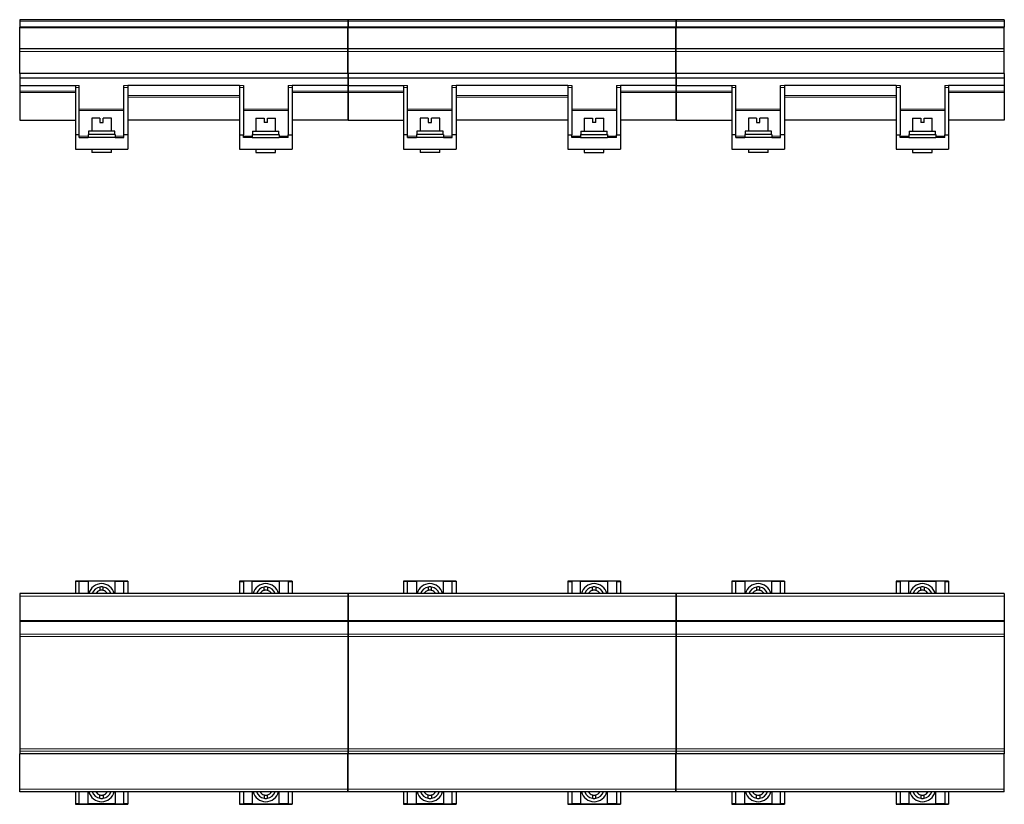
# Model space of a CAD drawing. Header units: millimetres. Extents: x 0 to 841, y 0 to 594.
# Tile 3 of 13: x 110 to 210, y 323 to 403. Entities that reach past the tile are written whole.
import ezdxf

# ---------------------------------------------------------------- set-up
doc = ezdxf.new("R2010")
doc.units = ezdxf.units.MM

msp = doc.modelspace()

# ---------------------------------------------------------------- linework, layer by layer
at = {"color": 7, "linetype": 'Continuous', "lineweight": 30}
for p, q in [((143.536, 402.926), (110.236, 402.926)), ((110.236, 402.926), (110.236, 402.772)), ((143.536, 402.926), (143.536, 402.772)), ((176.87, 402.926), (143.57, 402.926)), ((143.57, 402.926), (143.57, 402.772)), ((176.87, 402.926), (176.87, 402.772)), ((210.203, 402.926), (176.903, 402.926)), ((176.903, 402.926), (176.903, 402.772)), ((210.203, 402.926), (210.203, 402.772)), ((110.236, 402.772), (110.236, 402.17)), ((143.536, 402.17), (110.236, 402.17)), ((110.236, 402.114), (110.236, 402.17)), ((143.536, 402.114), (110.236, 402.114)), ((110.236, 399.996), (110.236, 402.114)), ((143.536, 402.772), (143.536, 402.17)), ((143.536, 402.114), (143.536, 402.17)), ((143.536, 399.996), (143.536, 402.114)), ((143.57, 402.772), (143.57, 402.17)), ((176.87, 402.17), (143.57, 402.17)), ((143.57, 402.114), (143.57, 402.17)), ((176.87, 402.114), (143.57, 402.114)), ((143.57, 399.996), (143.57, 402.114)), ((176.87, 402.772), (176.87, 402.17)), ((176.87, 402.114), (176.87, 402.17)), ((176.87, 399.996), (176.87, 402.114)), ((176.903, 402.772), (176.903, 402.17)), ((210.203, 402.17), (176.903, 402.17)), ((176.903, 402.114), (176.903, 402.17)), ((210.203, 402.114), (176.903, 402.114)), ((176.903, 399.996), (176.903, 402.114)), ((210.203, 402.772), (210.203, 402.17)), ((210.203, 402.114), (210.203, 402.17)), ((210.203, 399.996), (210.203, 402.114)), ((110.236, 399.976), (110.236, 399.996)), ((143.536, 399.976), (110.236, 399.976)), ((110.236, 399.709), (110.236, 399.976)), ((143.536, 399.976), (143.536, 399.996)), ((143.536, 399.709), (143.536, 399.976)), ((143.57, 399.976), (143.57, 399.996)), ((176.87, 399.976), (143.57, 399.976)), ((143.57, 399.709), (143.57, 399.976)), ((176.87, 399.976), (176.87, 399.996)), ((176.87, 399.709), (176.87, 399.976)), ((176.903, 399.976), (176.903, 399.996)), ((210.203, 399.976), (176.903, 399.976)), ((176.903, 399.709), (176.903, 399.976)), ((210.203, 399.976), (210.203, 399.996)), ((210.203, 399.709), (210.203, 399.976)), ((110.236, 397.476), (110.236, 399.709)), ((143.536, 397.476), (143.536, 399.709)), ((143.57, 397.476), (143.57, 399.709)), ((176.87, 397.476), (176.87, 399.709)), ((176.903, 397.476), (176.903, 399.709)), ((210.203, 397.476), (210.203, 399.709)), ((143.536, 397.476), (110.236, 397.476)), ((110.236, 397.476), (110.236, 396.979)), ((143.536, 396.979), (110.236, 396.979)), ((110.236, 396.979), (110.236, 396.246)), ((143.536, 397.476), (143.536, 396.979)), ((143.536, 396.979), (143.536, 396.246)), ((176.87, 397.476), (143.57, 397.476)), ((143.57, 397.476), (143.57, 396.979)), ((176.87, 396.979), (143.57, 396.979)), ((143.57, 396.979), (143.57, 396.246)), ((176.87, 397.476), (176.87, 396.979)), ((176.87, 396.979), (176.87, 396.246)), ((210.203, 397.476), (176.903, 397.476)), ((176.903, 397.476), (176.903, 396.979)), ((210.203, 396.979), (176.903, 396.979)), ((176.903, 396.979), (176.903, 396.246)), ((210.203, 397.476), (210.203, 396.979)), ((210.203, 396.979), (210.203, 396.246)), ((110.236, 396.246), (115.886, 396.246)), ((110.236, 396.246), (110.236, 395.683)), ((115.886, 396.246), (115.886, 396.039)), ((115.886, 396.039), (115.886, 391.246)), ((116.286, 396.039), (116.286, 396.246)), ((116.286, 391.246), (116.286, 396.039)), ((120.82, 396.039), (120.82, 396.246)), ((120.82, 391.246), (120.82, 396.039)), ((121.22, 396.246), (121.22, 396.039)), ((132.553, 396.246), (121.22, 396.246)), ((121.22, 396.039), (121.22, 391.246)), ((132.553, 396.246), (132.553, 396.039)), ((132.553, 396.039), (132.553, 391.246)), ((132.953, 396.246), (132.953, 396.039)), ((132.953, 396.039), (132.953, 391.246)), ((137.486, 396.246), (137.486, 396.039)), ((137.486, 396.039), (137.486, 391.246)), ((137.886, 396.246), (137.886, 396.039)), ((143.536, 396.246), (137.886, 396.246)), ((137.886, 396.039), (137.886, 391.246)), ((143.536, 396.246), (143.536, 395.683)), ((143.57, 396.246), (149.22, 396.246)), ((143.57, 396.246), (143.57, 395.683)), ((149.22, 396.246), (149.22, 396.039)), ((149.22, 396.039), (149.22, 391.246)), ((149.62, 396.039), (149.62, 396.246)), ((149.62, 391.246), (149.62, 396.039)), ((154.153, 396.039), (154.153, 396.246)), ((154.153, 391.246), (154.153, 396.039)), ((154.553, 396.246), (154.553, 396.039)), ((165.886, 396.246), (154.553, 396.246)), ((154.553, 396.039), (154.553, 391.246)), ((165.886, 396.246), (165.886, 396.039)), ((165.886, 396.039), (165.886, 391.246)), ((166.286, 396.246), (166.286, 396.039)), ((166.286, 396.039), (166.286, 391.246)), ((170.82, 396.246), (170.82, 396.039)), ((170.82, 396.039), (170.82, 391.246)), ((171.22, 396.246), (171.22, 396.039)), ((176.87, 396.246), (171.22, 396.246)), ((171.22, 396.039), (171.22, 391.246)), ((176.87, 396.246), (176.87, 395.683)), ((176.903, 396.246), (182.553, 396.246)), ((176.903, 396.246), (176.903, 395.683)), ((182.553, 396.246), (182.553, 396.039)), ((182.553, 396.039), (182.553, 391.246)), ((182.953, 396.039), (182.953, 396.246)), ((182.953, 391.246), (182.953, 396.039)), ((187.486, 396.039), (187.486, 396.246)), ((187.486, 391.246), (187.486, 396.039)), ((187.886, 396.246), (187.886, 396.039)), ((199.22, 396.246), (187.886, 396.246)), ((187.886, 396.039), (187.886, 391.246)), ((199.22, 396.246), (199.22, 396.039)), ((199.22, 396.039), (199.22, 391.246)), ((199.62, 396.246), (199.62, 396.039)), ((199.62, 396.039), (199.62, 391.246)), ((204.153, 396.246), (204.153, 396.039)), ((204.153, 396.039), (204.153, 391.246)), ((204.553, 396.246), (204.553, 396.039)), ((210.203, 396.246), (204.553, 396.246)), ((204.553, 396.039), (204.553, 391.246)), ((210.203, 396.246), (210.203, 395.683)), ((110.236, 395.683), (110.236, 395.525)), ((110.236, 395.525), (110.236, 392.746)), ((143.536, 395.683), (143.536, 395.525)), ((143.536, 395.525), (143.536, 392.746)), ((143.57, 395.683), (143.57, 395.525)), ((143.57, 395.525), (143.57, 392.746)), ((176.87, 395.683), (176.87, 395.525)), ((176.87, 395.525), (176.87, 392.746)), ((176.903, 395.683), (176.903, 395.525)), ((176.903, 395.525), (176.903, 392.746)), ((210.203, 395.683), (210.203, 395.525)), ((210.203, 395.525), (210.203, 392.746)), ((117.553, 392.929), (117.553, 391.629)), ((118.383, 392.929), (117.553, 392.929)), ((118.383, 392.929), (118.383, 392.496)), ((118.723, 392.496), (118.723, 392.929)), ((119.553, 392.929), (118.723, 392.929)), ((119.553, 391.629), (119.553, 392.929)), ((134.22, 392.929), (134.22, 391.629)), ((134.22, 392.929), (135.05, 392.929)), ((135.05, 392.929), (135.05, 392.496)), ((135.39, 392.496), (135.39, 392.929)), ((135.39, 392.929), (136.22, 392.929)), ((136.22, 391.629), (136.22, 392.929)), ((150.886, 392.929), (150.886, 391.629)), ((151.716, 392.929), (150.886, 392.929)), ((151.716, 392.929), (151.716, 392.496)), ((152.056, 392.496), (152.056, 392.929)), ((152.886, 392.929), (152.056, 392.929)), ((152.886, 391.629), (152.886, 392.929)), ((167.553, 392.929), (167.553, 391.629)), ((167.553, 392.929), (168.383, 392.929)), ((168.383, 392.929), (168.383, 392.496)), ((168.723, 392.496), (168.723, 392.929)), ((168.723, 392.929), (169.553, 392.929)), ((169.553, 391.629), (169.553, 392.929)), ((184.22, 392.929), (184.22, 391.629)), ((185.05, 392.929), (184.22, 392.929)), ((185.05, 392.929), (185.05, 392.496)), ((185.39, 392.496), (185.39, 392.929)), ((186.22, 392.929), (185.39, 392.929)), ((186.22, 391.629), (186.22, 392.929)), ((200.886, 392.929), (200.886, 391.629)), ((200.886, 392.929), (201.716, 392.929)), ((201.716, 392.929), (201.716, 392.496)), ((202.056, 392.496), (202.056, 392.929)), ((202.056, 392.929), (202.886, 392.929)), ((202.886, 391.629), (202.886, 392.929)), ((110.236, 392.746), (115.886, 392.746)), ((118.383, 392.496), (118.723, 392.496)), ((132.553, 392.746), (121.22, 392.746)), ((135.39, 392.496), (135.05, 392.496)), ((143.536, 392.746), (137.886, 392.746)), ((143.57, 392.746), (149.22, 392.746)), ((151.716, 392.496), (152.056, 392.496)), ((165.886, 392.746), (154.553, 392.746)), ((168.723, 392.496), (168.383, 392.496)), ((176.87, 392.746), (171.22, 392.746)), ((176.903, 392.746), (182.553, 392.746)), ((185.05, 392.496), (185.39, 392.496)), ((199.22, 392.746), (187.886, 392.746)), ((202.056, 392.496), (201.716, 392.496)), ((210.203, 392.746), (204.553, 392.746)), ((116.286, 391.246), (115.886, 391.246)), ((115.886, 391.246), (115.886, 389.779)), ((116.286, 390.979), (116.286, 391.246)), ((116.286, 390.979), (117.186, 390.979)), ((117.186, 391.262), (117.186, 390.979)), ((119.92, 391.262), (117.186, 391.262)), ((119.92, 390.979), (117.186, 390.979)), ((117.22, 391.629), (117.22, 391.262)), ((119.886, 391.629), (117.22, 391.629)), ((119.886, 391.262), (119.886, 391.629)), ((119.92, 391.262), (119.92, 390.979)), ((119.92, 390.979), (120.82, 390.979)), ((120.82, 390.979), (120.82, 391.246)), ((121.22, 391.246), (120.82, 391.246)), ((121.22, 391.246), (121.22, 389.779)), ((132.553, 391.246), (132.953, 391.246)), ((132.553, 391.246), (132.553, 389.779)), ((132.953, 390.979), (132.953, 391.246)), ((133.853, 390.979), (132.953, 390.979)), ((133.853, 391.262), (133.853, 390.979)), ((133.853, 391.262), (136.586, 391.262)), ((133.853, 390.979), (136.586, 390.979)), ((133.886, 391.629), (133.886, 391.262)), ((133.886, 391.629), (136.553, 391.629)), ((136.553, 391.262), (136.553, 391.629)), ((136.586, 391.262), (136.586, 390.979)), ((137.486, 390.979), (136.586, 390.979)), ((137.486, 390.979), (137.486, 391.246)), ((137.486, 391.246), (137.886, 391.246)), ((137.886, 391.246), (137.886, 389.779)), ((149.22, 391.246), (149.22, 389.779)), ((149.62, 391.246), (149.22, 391.246)), ((149.62, 390.979), (149.62, 391.246)), ((149.62, 390.979), (150.52, 390.979)), ((153.253, 391.262), (150.52, 391.262)), ((150.52, 391.262), (150.52, 390.979)), ((153.253, 390.979), (150.52, 390.979)), ((150.553, 391.629), (150.553, 391.262)), ((153.22, 391.629), (150.553, 391.629)), ((153.22, 391.262), (153.22, 391.629)), ((153.253, 391.262), (153.253, 390.979)), ((153.253, 390.979), (154.153, 390.979)), ((154.153, 390.979), (154.153, 391.246)), ((154.553, 391.246), (154.153, 391.246)), ((154.553, 391.246), (154.553, 389.779)), ((165.886, 391.246), (165.886, 389.779)), ((165.886, 391.246), (166.286, 391.246)), ((166.286, 390.979), (166.286, 391.246)), ((167.186, 390.979), (166.286, 390.979)), ((167.186, 391.262), (167.186, 390.979)), ((167.186, 391.262), (169.92, 391.262)), ((167.186, 390.979), (169.92, 390.979)), ((167.22, 391.629), (167.22, 391.262)), ((167.22, 391.629), (169.886, 391.629)), ((169.886, 391.262), (169.886, 391.629)), ((169.92, 391.262), (169.92, 390.979)), ((170.82, 390.979), (169.92, 390.979)), ((170.82, 390.979), (170.82, 391.246)), ((170.82, 391.246), (171.22, 391.246)), ((171.22, 391.246), (171.22, 389.779)), ((182.553, 391.246), (182.553, 389.779)), ((182.953, 391.246), (182.553, 391.246)), ((182.953, 390.979), (182.953, 391.246)), ((182.953, 390.979), (183.853, 390.979)), ((183.853, 391.262), (183.853, 390.979)), ((186.586, 391.262), (183.853, 391.262)), ((186.586, 390.979), (183.853, 390.979)), ((183.886, 391.629), (183.886, 391.262)), ((186.553, 391.629), (183.886, 391.629)), ((186.553, 391.262), (186.553, 391.629)), ((186.586, 391.262), (186.586, 390.979)), ((186.586, 390.979), (187.486, 390.979)), ((187.486, 390.979), (187.486, 391.246)), ((187.886, 391.246), (187.486, 391.246)), ((187.886, 391.246), (187.886, 389.779)), ((199.22, 391.246), (199.22, 389.779)), ((199.22, 391.246), (199.62, 391.246)), ((199.62, 390.979), (199.62, 391.246)), ((200.52, 390.979), (199.62, 390.979)), ((200.52, 391.262), (200.52, 390.979)), ((200.52, 391.262), (203.253, 391.262)), ((200.52, 390.979), (203.253, 390.979)), ((200.553, 391.629), (200.553, 391.262)), ((200.553, 391.629), (203.22, 391.629)), ((203.22, 391.262), (203.22, 391.629)), ((203.253, 391.262), (203.253, 390.979)), ((204.153, 390.979), (203.253, 390.979)), ((204.153, 390.979), (204.153, 391.246)), ((204.153, 391.246), (204.553, 391.246)), ((204.553, 391.246), (204.553, 389.779)), ((115.886, 389.779), (121.22, 389.779)), ((117.553, 389.779), (117.553, 389.446)), ((119.553, 389.446), (117.553, 389.446)), ((119.553, 389.446), (119.553, 389.779)), ((132.553, 389.779), (137.886, 389.779)), ((134.22, 389.779), (134.22, 389.446)), ((134.22, 389.446), (136.22, 389.446)), ((136.22, 389.446), (136.22, 389.779)), ((149.22, 389.779), (154.553, 389.779)), ((150.886, 389.779), (150.886, 389.446)), ((152.886, 389.446), (150.886, 389.446)), ((152.886, 389.446), (152.886, 389.779)), ((165.886, 389.779), (171.22, 389.779)), ((167.553, 389.779), (167.553, 389.446)), ((167.553, 389.446), (169.553, 389.446)), ((169.553, 389.446), (169.553, 389.779)), ((182.553, 389.779), (187.886, 389.779)), ((184.22, 389.779), (184.22, 389.446)), ((186.22, 389.446), (184.22, 389.446)), ((186.22, 389.446), (186.22, 389.779)), ((199.22, 389.779), (204.553, 389.779)), ((200.886, 389.779), (200.886, 389.446)), ((200.886, 389.446), (202.886, 389.446)), ((202.886, 389.446), (202.886, 389.779)), ((121.22, 345.959), (115.886, 345.959)), ((115.886, 345.959), (115.886, 345.921)), ((116.286, 345.921), (115.886, 345.921)), ((115.886, 345.921), (115.886, 344.696)), ((116.286, 345.928), (117.186, 345.928)), ((116.286, 345.928), (116.286, 345.921)), ((116.286, 344.696), (116.286, 345.921)), ((117.186, 345.928), (117.186, 344.696)), ((119.92, 345.928), (117.186, 345.928)), ((119.92, 344.696), (119.92, 345.928)), ((119.92, 345.928), (120.82, 345.928)), ((120.82, 345.928), (120.82, 345.921)), ((121.22, 345.921), (120.82, 345.921)), ((120.82, 344.696), (120.82, 345.921)), ((121.22, 345.959), (121.22, 345.921)), ((121.22, 345.921), (121.22, 344.696)), ((137.886, 345.959), (132.553, 345.959)), ((132.553, 345.959), (132.553, 345.921)), ((132.553, 345.921), (132.953, 345.921)), ((132.553, 345.921), (132.553, 344.696)), ((133.853, 345.928), (132.953, 345.928)), ((132.953, 345.928), (132.953, 345.921)), ((132.953, 345.921), (132.953, 344.696)), ((133.853, 344.696), (133.853, 345.928)), ((133.853, 345.928), (136.586, 345.928)), ((136.586, 345.928), (136.586, 344.696)), ((137.486, 345.928), (136.586, 345.928)), ((137.486, 345.928), (137.486, 345.921)), ((137.486, 345.921), (137.886, 345.921)), ((137.486, 345.921), (137.486, 344.696)), ((137.886, 345.959), (137.886, 345.921)), ((137.886, 345.921), (137.886, 344.696)), ((154.553, 345.959), (149.22, 345.959)), ((149.22, 345.959), (149.22, 345.921)), ((149.62, 345.921), (149.22, 345.921)), ((149.22, 345.921), (149.22, 344.696)), ((149.62, 345.928), (150.52, 345.928)), ((149.62, 345.928), (149.62, 345.921)), ((149.62, 344.696), (149.62, 345.921)), ((150.52, 345.928), (150.52, 344.696)), ((153.253, 345.928), (150.52, 345.928)), ((153.253, 344.696), (153.253, 345.928)), ((153.253, 345.928), (154.153, 345.928)), ((154.153, 345.928), (154.153, 345.921)), ((154.553, 345.921), (154.153, 345.921)), ((154.153, 344.696), (154.153, 345.921)), ((154.553, 345.959), (154.553, 345.921)), ((154.553, 345.921), (154.553, 344.696)), ((171.22, 345.959), (165.886, 345.959)), ((165.886, 345.959), (165.886, 345.921)), ((165.886, 345.921), (166.286, 345.921)), ((165.886, 345.921), (165.886, 344.696)), ((167.186, 345.928), (166.286, 345.928)), ((166.286, 345.928), (166.286, 345.921)), ((166.286, 345.921), (166.286, 344.696)), ((167.186, 345.928), (169.92, 345.928)), ((167.186, 344.696), (167.186, 345.928)), ((169.92, 345.928), (169.92, 344.696)), ((170.82, 345.928), (169.92, 345.928)), ((170.82, 345.928), (170.82, 345.921)), ((170.82, 345.921), (171.22, 345.921)), ((170.82, 345.921), (170.82, 344.696)), ((171.22, 345.959), (171.22, 345.921)), ((171.22, 345.921), (171.22, 344.696)), ((187.886, 345.959), (182.553, 345.959)), ((182.553, 345.959), (182.553, 345.921)), ((182.953, 345.921), (182.553, 345.921)), ((182.553, 345.921), (182.553, 344.696)), ((182.953, 345.928), (183.853, 345.928)), ((182.953, 345.928), (182.953, 345.921)), ((182.953, 344.696), (182.953, 345.921)), ((186.586, 345.928), (183.853, 345.928)), ((183.853, 345.928), (183.853, 344.696)), ((186.586, 344.696), (186.586, 345.928)), ((186.586, 345.928), (187.486, 345.928)), ((187.486, 345.928), (187.486, 345.921)), ((187.886, 345.921), (187.486, 345.921)), ((187.486, 344.696), (187.486, 345.921)), ((187.886, 345.959), (187.886, 345.921)), ((187.886, 345.921), (187.886, 344.696)), ((204.553, 345.959), (199.22, 345.959)), ((199.22, 345.959), (199.22, 345.921)), ((199.22, 345.921), (199.62, 345.921)), ((199.22, 345.921), (199.22, 344.696)), ((200.52, 345.928), (199.62, 345.928)), ((199.62, 345.928), (199.62, 345.921)), ((199.62, 345.921), (199.62, 344.696)), ((200.52, 344.696), (200.52, 345.928)), ((200.52, 345.928), (203.253, 345.928)), ((203.253, 345.928), (203.253, 344.696)), ((204.153, 345.928), (203.253, 345.928)), ((204.153, 345.928), (204.153, 345.921)), ((204.153, 345.921), (204.553, 345.921)), ((204.153, 345.921), (204.153, 344.696)), ((204.553, 345.959), (204.553, 345.921)), ((204.553, 345.921), (204.553, 344.696)), ((118.383, 345.348), (118.383, 345.007)), ((118.723, 345.007), (118.723, 345.348)), ((135.05, 345.007), (135.05, 345.348)), ((135.39, 345.348), (135.39, 345.007)), ((151.716, 345.348), (151.716, 345.007)), ((152.056, 345.007), (152.056, 345.348)), ((168.383, 345.007), (168.383, 345.348)), ((168.723, 345.348), (168.723, 345.007)), ((185.05, 345.348), (185.05, 345.007)), ((185.39, 345.007), (185.39, 345.348)), ((201.716, 345.007), (201.716, 345.348)), ((202.056, 345.348), (202.056, 345.007)), ((143.536, 344.696), (110.236, 344.696)), ((110.236, 344.696), (110.236, 344.429)), ((110.236, 344.429), (110.236, 341.956)), ((143.536, 344.696), (143.536, 344.429)), ((143.536, 344.429), (143.536, 341.956)), ((176.87, 344.696), (143.57, 344.696)), ((143.57, 344.696), (143.57, 344.429)), ((143.57, 344.429), (143.57, 341.956)), ((176.87, 344.696), (176.87, 344.429)), ((176.87, 344.429), (176.87, 341.956)), ((210.203, 344.696), (176.903, 344.696)), ((176.903, 344.696), (176.903, 344.429)), ((176.903, 344.429), (176.903, 341.956)), ((210.203, 344.696), (210.203, 344.429)), ((210.203, 344.429), (210.203, 341.956)), ((110.236, 341.956), (110.236, 341.836)), ((143.536, 341.956), (143.536, 341.836)), ((143.57, 341.956), (143.57, 341.836)), ((176.87, 341.956), (176.87, 341.836)), ((176.903, 341.956), (176.903, 341.836)), ((210.203, 341.956), (210.203, 341.836)), ((110.236, 341.836), (110.236, 340.568)), ((143.536, 341.836), (143.536, 340.568)), ((143.57, 341.836), (143.57, 340.568)), ((176.87, 341.836), (176.87, 340.568)), ((176.903, 341.836), (176.903, 340.568)), ((210.203, 341.836), (210.203, 340.568)), ((110.236, 340.568), (110.236, 340.326)), ((110.236, 340.326), (110.236, 328.932)), ((143.536, 340.568), (143.536, 340.326)), ((143.536, 340.326), (143.536, 328.932)), ((143.57, 340.568), (143.57, 340.326)), ((143.57, 340.326), (143.57, 328.932)), ((176.87, 340.568), (176.87, 340.326)), ((176.87, 340.326), (176.87, 328.932)), ((176.903, 340.568), (176.903, 340.326)), ((176.903, 340.326), (176.903, 328.932)), ((210.203, 340.568), (210.203, 340.326)), ((210.203, 340.326), (210.203, 328.932)), ((110.236, 328.932), (110.236, 328.691)), ((143.536, 328.932), (143.536, 328.691)), ((143.57, 328.932), (143.57, 328.691)), ((176.87, 328.932), (176.87, 328.691)), ((176.903, 328.932), (176.903, 328.691)), ((210.203, 328.932), (210.203, 328.691)), ((110.236, 328.691), (110.236, 328.41)), ((110.236, 324.829), (110.236, 328.41)), ((143.536, 328.41), (110.236, 328.41)), ((143.536, 328.691), (143.536, 328.41)), ((143.536, 324.829), (143.536, 328.41)), ((143.57, 328.691), (143.57, 328.41)), ((143.57, 324.829), (143.57, 328.41)), ((176.87, 328.41), (143.57, 328.41)), ((176.87, 328.691), (176.87, 328.41)), ((176.87, 324.829), (176.87, 328.41)), ((176.903, 328.691), (176.903, 328.41)), ((176.903, 324.829), (176.903, 328.41)), ((210.203, 328.41), (176.903, 328.41)), ((210.203, 328.691), (210.203, 328.41)), ((210.203, 324.829), (210.203, 328.41)), ((110.236, 324.563), (110.236, 324.829)), ((143.536, 324.563), (110.236, 324.563)), ((115.886, 324.563), (115.886, 323.338)), ((116.286, 323.338), (116.286, 324.563)), ((117.186, 323.331), (117.186, 324.563)), ((118.383, 323.91), (118.383, 324.251)), ((118.723, 324.251), (118.723, 323.91)), ((119.92, 324.563), (119.92, 323.331)), ((120.82, 323.338), (120.82, 324.563)), ((121.22, 324.563), (121.22, 323.338)), ((132.553, 324.563), (132.553, 323.338)), ((132.953, 324.563), (132.953, 323.338)), ((133.853, 324.563), (133.853, 323.331)), ((135.05, 324.251), (135.05, 323.91)), ((135.39, 323.91), (135.39, 324.251)), ((136.586, 323.331), (136.586, 324.563)), ((137.486, 324.563), (137.486, 323.338)), ((137.886, 324.563), (137.886, 323.338)), ((143.536, 324.563), (143.536, 324.829)), ((143.57, 324.563), (143.57, 324.829)), ((176.87, 324.563), (143.57, 324.563)), ((149.22, 324.563), (149.22, 323.338)), ((149.62, 323.338), (149.62, 324.563)), ((150.52, 323.331), (150.52, 324.563)), ((151.716, 323.91), (151.716, 324.251)), ((152.056, 324.251), (152.056, 323.91)), ((153.253, 324.563), (153.253, 323.331)), ((154.153, 323.338), (154.153, 324.563)), ((154.553, 324.563), (154.553, 323.338)), ((165.886, 324.563), (165.886, 323.338)), ((166.286, 324.563), (166.286, 323.338)), ((167.186, 324.563), (167.186, 323.331)), ((168.383, 324.251), (168.383, 323.91)), ((168.723, 323.91), (168.723, 324.251)), ((169.92, 323.331), (169.92, 324.563)), ((170.82, 324.563), (170.82, 323.338)), ((171.22, 324.563), (171.22, 323.338)), ((176.87, 324.563), (176.87, 324.829)), ((176.903, 324.563), (176.903, 324.829)), ((210.203, 324.563), (176.903, 324.563)), ((182.553, 324.563), (182.553, 323.338)), ((182.953, 323.338), (182.953, 324.563)), ((183.853, 323.331), (183.853, 324.563)), ((185.05, 323.91), (185.05, 324.251)), ((185.39, 324.251), (185.39, 323.91)), ((186.586, 324.563), (186.586, 323.331)), ((187.486, 323.338), (187.486, 324.563)), ((187.886, 324.563), (187.886, 323.338)), ((199.22, 324.563), (199.22, 323.338)), ((199.62, 324.563), (199.62, 323.338)), ((200.52, 324.563), (200.52, 323.331)), ((201.716, 324.251), (201.716, 323.91)), ((202.056, 323.91), (202.056, 324.251)), ((203.253, 323.331), (203.253, 324.563)), ((204.153, 324.563), (204.153, 323.338)), ((204.553, 324.563), (204.553, 323.338)), ((210.203, 324.563), (210.203, 324.829)), ((116.286, 323.338), (115.886, 323.338)), ((115.886, 323.338), (115.886, 323.299)), ((115.886, 323.299), (121.22, 323.299)), ((116.286, 323.331), (116.286, 323.338)), ((116.286, 323.331), (117.186, 323.331)), ((119.92, 323.331), (117.186, 323.331)), ((119.92, 323.331), (120.82, 323.331)), ((121.22, 323.338), (120.82, 323.338)), ((120.82, 323.331), (120.82, 323.338)), ((121.22, 323.338), (121.22, 323.299)), ((132.553, 323.338), (132.953, 323.338)), ((132.553, 323.338), (132.553, 323.299)), ((132.553, 323.299), (137.886, 323.299)), ((132.953, 323.331), (132.953, 323.338)), ((133.853, 323.331), (132.953, 323.331)), ((133.853, 323.331), (136.586, 323.331)), ((137.486, 323.331), (136.586, 323.331)), ((137.486, 323.338), (137.886, 323.338)), ((137.486, 323.331), (137.486, 323.338)), ((137.886, 323.338), (137.886, 323.299)), ((149.62, 323.338), (149.22, 323.338)), ((149.22, 323.338), (149.22, 323.299)), ((149.22, 323.299), (154.553, 323.299)), ((149.62, 323.331), (149.62, 323.338)), ((149.62, 323.331), (150.52, 323.331)), ((153.253, 323.331), (150.52, 323.331)), ((153.253, 323.331), (154.153, 323.331)), ((154.553, 323.338), (154.153, 323.338)), ((154.153, 323.331), (154.153, 323.338)), ((154.553, 323.338), (154.553, 323.299)), ((165.886, 323.338), (166.286, 323.338)), ((165.886, 323.338), (165.886, 323.299)), ((165.886, 323.299), (171.22, 323.299)), ((166.286, 323.331), (166.286, 323.338)), ((167.186, 323.331), (166.286, 323.331)), ((167.186, 323.331), (169.92, 323.331)), ((170.82, 323.331), (169.92, 323.331)), ((170.82, 323.338), (171.22, 323.338)), ((170.82, 323.331), (170.82, 323.338)), ((171.22, 323.338), (171.22, 323.299)), ((182.953, 323.338), (182.553, 323.338)), ((182.553, 323.338), (182.553, 323.299)), ((182.553, 323.299), (187.886, 323.299)), ((182.953, 323.331), (182.953, 323.338)), ((182.953, 323.331), (183.853, 323.331)), ((186.586, 323.331), (183.853, 323.331)), ((186.586, 323.331), (187.486, 323.331)), ((187.886, 323.338), (187.486, 323.338)), ((187.486, 323.331), (187.486, 323.338)), ((187.886, 323.338), (187.886, 323.299)), ((199.22, 323.338), (199.62, 323.338)), ((199.22, 323.338), (199.22, 323.299)), ((199.22, 323.299), (204.553, 323.299)), ((199.62, 323.331), (199.62, 323.338)), ((200.52, 323.331), (199.62, 323.331)), ((200.52, 323.331), (203.253, 323.331)), ((204.153, 323.331), (203.253, 323.331)), ((204.153, 323.338), (204.553, 323.338)), ((204.153, 323.331), (204.153, 323.338)), ((204.553, 323.338), (204.553, 323.299))]:
    msp.add_line(p, q, dxfattribs=at)
at = {"color": 8, "linetype": 'Continuous', "lineweight": 15}
for p, q in [((143.536, 402.772), (110.236, 402.772)), ((176.87, 402.772), (143.57, 402.772)), ((210.203, 402.772), (176.903, 402.772)), ((143.536, 399.996), (110.236, 399.996)), ((176.87, 399.996), (143.57, 399.996)), ((210.203, 399.996), (176.903, 399.996)), ((143.536, 399.709), (110.236, 399.709)), ((176.87, 399.709), (143.57, 399.709)), ((210.203, 399.709), (176.903, 399.709)), ((116.286, 396.246), (115.886, 396.246)), ((116.286, 396.039), (115.886, 396.039)), ((121.22, 396.246), (120.82, 396.246)), ((121.22, 396.039), (120.82, 396.039)), ((132.553, 396.246), (132.953, 396.246)), ((132.553, 396.039), (132.953, 396.039)), ((137.486, 396.246), (137.886, 396.246)), ((137.486, 396.039), (137.886, 396.039)), ((149.62, 396.246), (149.22, 396.246)), ((149.62, 396.039), (149.22, 396.039)), ((154.553, 396.246), (154.153, 396.246)), ((154.553, 396.039), (154.153, 396.039)), ((165.886, 396.246), (166.286, 396.246)), ((165.886, 396.039), (166.286, 396.039)), ((170.82, 396.246), (171.22, 396.246)), ((170.82, 396.039), (171.22, 396.039)), ((182.953, 396.246), (182.553, 396.246)), ((182.953, 396.039), (182.553, 396.039)), ((187.886, 396.246), (187.486, 396.246)), ((187.886, 396.039), (187.486, 396.039)), ((199.22, 396.246), (199.62, 396.246)), ((199.22, 396.039), (199.62, 396.039)), ((204.153, 396.246), (204.553, 396.246)), ((204.153, 396.039), (204.553, 396.039)), ((110.236, 395.683), (115.886, 395.683)), ((110.236, 395.525), (115.886, 395.525)), ((132.553, 395.236), (121.22, 395.236)), ((132.553, 395.078), (121.22, 395.078)), ((143.536, 395.683), (137.886, 395.683)), ((143.536, 395.525), (137.886, 395.525)), ((143.57, 395.683), (149.22, 395.683)), ((143.57, 395.525), (149.22, 395.525)), ((165.886, 395.236), (154.553, 395.236)), ((165.886, 395.078), (154.553, 395.078)), ((176.87, 395.683), (171.22, 395.683)), ((176.87, 395.525), (171.22, 395.525)), ((176.903, 395.683), (182.553, 395.683)), ((176.903, 395.525), (182.553, 395.525)), ((199.22, 395.236), (187.886, 395.236)), ((199.22, 395.078), (187.886, 395.078)), ((210.203, 395.683), (204.553, 395.683)), ((210.203, 395.525), (204.553, 395.525)), ((116.286, 393.831), (120.82, 393.831)), ((116.286, 393.726), (120.82, 393.726)), ((137.486, 393.831), (132.953, 393.831)), ((137.486, 393.726), (132.953, 393.726)), ((149.62, 393.831), (154.153, 393.831)), ((149.62, 393.726), (154.153, 393.726)), ((170.82, 393.831), (166.286, 393.831)), ((170.82, 393.726), (166.286, 393.726)), ((182.953, 393.831), (187.486, 393.831)), ((182.953, 393.726), (187.486, 393.726)), ((204.153, 393.831), (199.62, 393.831)), ((204.153, 393.726), (199.62, 393.726)), ((116.286, 391.089), (117.186, 391.089)), ((119.92, 391.089), (120.82, 391.089)), ((133.853, 391.089), (132.953, 391.089)), ((137.486, 391.089), (136.586, 391.089)), ((149.62, 391.089), (150.52, 391.089)), ((153.253, 391.089), (154.153, 391.089)), ((167.186, 391.089), (166.286, 391.089)), ((170.82, 391.089), (169.92, 391.089)), ((182.953, 391.089), (183.853, 391.089)), ((186.586, 391.089), (187.486, 391.089)), ((200.52, 391.089), (199.62, 391.089)), ((204.153, 391.089), (203.253, 391.089)), ((143.536, 344.429), (110.236, 344.429)), ((176.87, 344.429), (143.57, 344.429)), ((210.203, 344.429), (176.903, 344.429)), ((143.536, 341.956), (110.236, 341.956)), ((176.87, 341.956), (143.57, 341.956)), ((210.203, 341.956), (176.903, 341.956)), ((143.536, 341.836), (110.236, 341.836)), ((176.87, 341.836), (143.57, 341.836)), ((210.203, 341.836), (176.903, 341.836)), ((143.536, 340.568), (110.236, 340.568)), ((143.536, 340.326), (110.236, 340.326)), ((176.87, 340.568), (143.57, 340.568)), ((176.87, 340.326), (143.57, 340.326)), ((210.203, 340.568), (176.903, 340.568)), ((210.203, 340.326), (176.903, 340.326)), ((143.536, 328.932), (110.236, 328.932)), ((176.87, 328.932), (143.57, 328.932)), ((210.203, 328.932), (176.903, 328.932)), ((143.536, 328.691), (110.236, 328.691)), ((176.87, 328.691), (143.57, 328.691)), ((210.203, 328.691), (176.903, 328.691)), ((143.536, 324.829), (110.236, 324.829)), ((176.87, 324.829), (143.57, 324.829)), ((210.203, 324.829), (176.903, 324.829))]:
    msp.add_line(p, q, dxfattribs=at)
at = {"color": 7, "linetype": 'Continuous', "lineweight": 30}
for centre, radius, start, end in [((118.553, 344.363), 1.333, 14.47751, 165.52249), ((118.553, 344.363), 1, 99.78782, 160.52878), ((118.553, 344.363), 0.667, 104.77359, 150), ((118.553, 344.363), 1, 80.21218, 99.78782), ((118.553, 344.363), 0.667, 75.22641, 104.77359), ((118.553, 344.363), 1, 19.47122, 80.21218), ((118.553, 344.363), 0.667, 30, 75.22641), ((135.22, 344.363), 1.333, 14.47751, 165.52249), ((135.22, 344.363), 1, 99.78782, 160.52878), ((135.22, 344.363), 0.667, 104.77359, 150), ((135.22, 344.363), 1, 80.21218, 99.78782), ((135.22, 344.363), 0.667, 75.22641, 104.77359), ((135.22, 344.363), 1, 19.47122, 80.21218), ((135.22, 344.363), 0.667, 30, 75.22641), ((151.886, 344.363), 1.333, 14.47751, 165.52249), ((151.886, 344.363), 1, 99.78782, 160.52878), ((151.886, 344.363), 0.667, 104.77359, 150), ((151.886, 344.363), 1, 80.21218, 99.78782), ((151.886, 344.363), 0.667, 75.22641, 104.77359), ((151.886, 344.363), 1, 19.47122, 80.21218), ((151.886, 344.363), 0.667, 30, 75.22641), ((168.553, 344.363), 1.333, 14.47751, 165.52249), ((168.553, 344.363), 1, 99.78782, 160.52878), ((168.553, 344.363), 0.667, 104.77359, 150), ((168.553, 344.363), 1, 80.21218, 99.78782), ((168.553, 344.363), 0.667, 75.22641, 104.77359), ((168.553, 344.363), 1, 19.47122, 80.21218), ((168.553, 344.363), 0.667, 30, 75.22641), ((185.22, 344.363), 1.333, 14.47751, 165.52249), ((185.22, 344.363), 1, 99.78782, 160.52878), ((185.22, 344.363), 0.667, 104.77359, 150), ((185.22, 344.363), 1, 80.21218, 99.78782), ((185.22, 344.363), 0.667, 75.22641, 104.77359), ((185.22, 344.363), 1, 19.47122, 80.21218), ((185.22, 344.363), 0.667, 30, 75.22641), ((201.886, 344.363), 1.333, 14.47751, 165.52249), ((201.886, 344.363), 1, 99.78782, 160.52878), ((201.886, 344.363), 0.667, 104.77359, 150), ((201.886, 344.363), 1, 80.21218, 99.78782), ((201.886, 344.363), 0.667, 75.22641, 104.77359), ((201.886, 344.363), 1, 19.47122, 80.21218), ((201.886, 344.363), 0.667, 30, 75.22641), ((118.553, 324.896), 1.333, 194.47751, 345.52249), ((118.553, 324.896), 1, 199.47122, 260.21218), ((118.553, 324.896), 0.667, 210, 255.22641), ((118.553, 324.896), 0.667, 255.22641, 284.77359), ((118.553, 324.896), 1, 260.21218, 279.78782), ((118.553, 324.896), 0.667, 284.77359, 330), ((118.553, 324.896), 1, 279.78782, 340.52878), ((135.22, 324.896), 1.333, 194.47751, 345.52249), ((135.22, 324.896), 1, 199.47122, 260.21218), ((135.22, 324.896), 0.667, 210, 255.22641), ((135.22, 324.896), 0.667, 255.22641, 284.77359), ((135.22, 324.896), 1, 260.21218, 279.78782), ((135.22, 324.896), 0.667, 284.77359, 330), ((135.22, 324.896), 1, 279.78782, 340.52878), ((151.886, 324.896), 1.333, 194.47751, 345.52249), ((151.886, 324.896), 1, 199.47122, 260.21218), ((151.886, 324.896), 0.667, 210, 255.22641), ((151.886, 324.896), 0.667, 255.22641, 284.77359), ((151.886, 324.896), 1, 260.21218, 279.78782), ((151.886, 324.896), 0.667, 284.77359, 330), ((151.886, 324.896), 1, 279.78782, 340.52878), ((168.553, 324.896), 1.333, 194.47751, 345.52249), ((168.553, 324.896), 1, 199.47122, 260.21218), ((168.553, 324.896), 0.667, 210, 255.22641), ((168.553, 324.896), 0.667, 255.22641, 284.77359), ((168.553, 324.896), 1, 260.21218, 279.78782), ((168.553, 324.896), 0.667, 284.77359, 330), ((168.553, 324.896), 1, 279.78782, 340.52878), ((185.22, 324.896), 1.333, 194.47751, 345.52249), ((185.22, 324.896), 1, 199.47122, 260.21218), ((185.22, 324.896), 0.667, 210, 255.22641), ((185.22, 324.896), 0.667, 255.22641, 284.77359), ((185.22, 324.896), 1, 260.21218, 279.78782), ((185.22, 324.896), 0.667, 284.77359, 330), ((185.22, 324.896), 1, 279.78782, 340.52878), ((201.886, 324.896), 1.333, 194.47751, 345.52249), ((201.886, 324.896), 1, 199.47122, 260.21218), ((201.886, 324.896), 0.667, 210, 255.22641), ((201.886, 324.896), 0.667, 255.22641, 284.77359), ((201.886, 324.896), 1, 260.21218, 279.78782), ((201.886, 324.896), 0.667, 284.77359, 330), ((201.886, 324.896), 1, 279.78782, 340.52878)]:
    msp.add_arc(centre, radius, start, end, dxfattribs=at)

doc.saveas('drawing.dxf')
